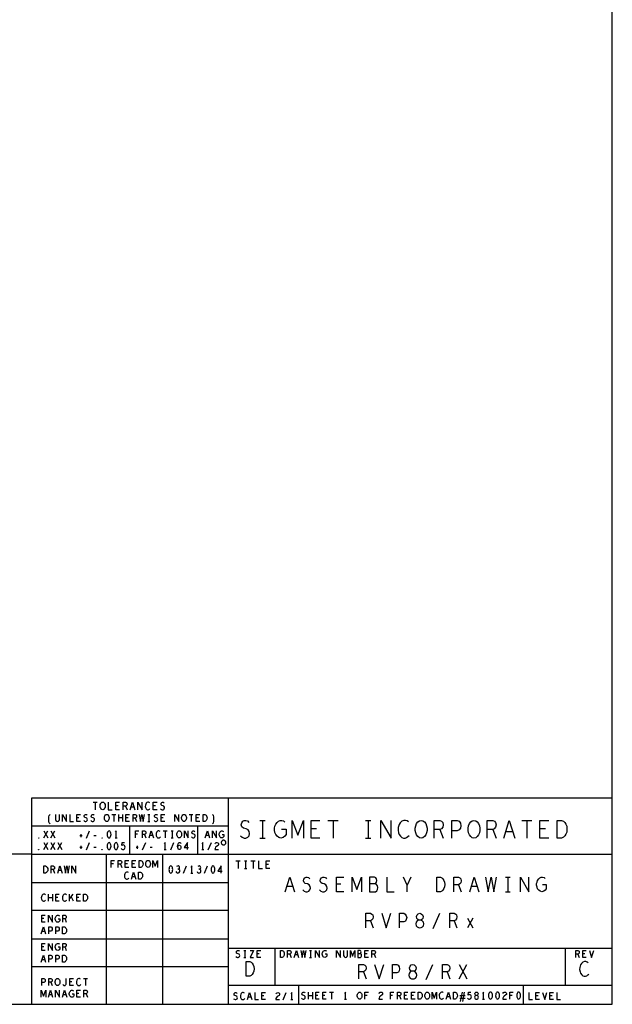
# Model space of a CAD drawing. Extents: x 23.5 to 56.5, y 21.5 to 42.5.
# Tile 10 of 11: x 50.2 to 56.5, y 21.5 to 32. Entities that reach past the tile are written whole.
import ezdxf

# ---------------------------------------------------------------- set-up
doc = ezdxf.new("R2010")
doc.units = 0
doc.layers.add('RVP8-TX_d_tas', color=2, linetype='CONTINUOUS')

msp = doc.modelspace()

# ---------------------------------------------------------------- linework, layer by layer
at = {"layer": 'RVP8-TX_d_tas'}
for points in [[(23.545, 21.545), (56.545, 21.545), (56.545, 42.545), (23.545, 42.545), (23.545, 21.545), (23.545, 21.545)], [(51.105, 23.62), (51.097, 23.621), (51.09, 23.627), (51.084, 23.635), (51.08, 23.644), (51.078, 23.655), (51.078, 23.665), (51.08, 23.676), (51.084, 23.685), (51.09, 23.693), (51.097, 23.699), (51.105, 23.7), (51.113, 23.699), (51.12, 23.693), (51.126, 23.685), (51.13, 23.676), (51.132, 23.665), (51.132, 23.655), (51.13, 23.644), (51.126, 23.635), (51.12, 23.627), (51.113, 23.621), (51.105, 23.62)], [(51.148, 23.495), (51.141, 23.496), (51.134, 23.501), (51.128, 23.509), (51.125, 23.518), (51.123, 23.528), (51.123, 23.538), (51.125, 23.548), (51.128, 23.556), (51.134, 23.564), (51.141, 23.569), (51.148, 23.57), (51.155, 23.569), (51.162, 23.564), (51.168, 23.556), (51.171, 23.548), (51.173, 23.538), (51.173, 23.528), (51.171, 23.518), (51.168, 23.509), (51.162, 23.501), (51.155, 23.496), (51.148, 23.495)], [(51.973, 23.495), (51.966, 23.496), (51.959, 23.501), (51.953, 23.509), (51.95, 23.518), (51.948, 23.528), (51.948, 23.538), (51.95, 23.548), (51.953, 23.556), (51.959, 23.564), (51.966, 23.569), (51.973, 23.57), (51.98, 23.569), (51.987, 23.564), (51.993, 23.556), (51.996, 23.548), (51.998, 23.538), (51.998, 23.528), (51.996, 23.518), (51.993, 23.509), (51.987, 23.501), (51.98, 23.496), (51.973, 23.495)], [(52.177, 23.495), (52.177, 23.57), (52.196, 23.57), (52.204, 23.566), (52.209, 23.561), (52.214, 23.554), (52.218, 23.545), (52.219, 23.532), (52.218, 23.52), (52.214, 23.511), (52.209, 23.504), (52.204, 23.499), (52.196, 23.495), (52.177, 23.495)], [(54.504, 23.318), (54.486, 23.321), (54.469, 23.334), (54.455, 23.352), (54.446, 23.374), (54.441, 23.399), (54.441, 23.425), (54.446, 23.45), (54.455, 23.472), (54.469, 23.49), (54.486, 23.503), (54.504, 23.506), (54.523, 23.503), (54.54, 23.49), (54.554, 23.472), (54.563, 23.45), (54.568, 23.425), (54.568, 23.399), (54.563, 23.374), (54.554, 23.352), (54.54, 23.334), (54.523, 23.321), (54.504, 23.318)], [(55.068, 23.318), (55.05, 23.321), (55.033, 23.334), (55.019, 23.352), (55.01, 23.374), (55.005, 23.399), (55.005, 23.425), (55.01, 23.45), (55.019, 23.472), (55.033, 23.49), (55.05, 23.503), (55.068, 23.506), (55.087, 23.503), (55.104, 23.49), (55.118, 23.472), (55.127, 23.45), (55.132, 23.425), (55.132, 23.399), (55.127, 23.374), (55.118, 23.352), (55.104, 23.334), (55.087, 23.321), (55.068, 23.318)], [(55.957, 23.318), (55.957, 23.506), (56.004, 23.506), (56.023, 23.497), (56.037, 23.484), (56.048, 23.465), (56.058, 23.443), (56.06, 23.412), (56.058, 23.381), (56.048, 23.359), (56.037, 23.34), (56.023, 23.327), (56.004, 23.318), (55.957, 23.318)], [(50.423, 23.318), (50.421, 23.319), (50.421, 23.321), (50.423, 23.322), (50.425, 23.321), (50.425, 23.319), (50.423, 23.318)], [(51.098, 23.318), (51.096, 23.319), (51.096, 23.321), (51.098, 23.322), (51.1, 23.321), (51.1, 23.319), (51.098, 23.318)], [(51.173, 23.395), (51.166, 23.393), (51.16, 23.386), (51.156, 23.379), (51.153, 23.369), (51.152, 23.357), (51.153, 23.346), (51.156, 23.336), (51.16, 23.329), (51.166, 23.322), (51.173, 23.32), (51.18, 23.322), (51.186, 23.329), (51.19, 23.336), (51.193, 23.346), (51.194, 23.357), (51.193, 23.369), (51.19, 23.379), (51.186, 23.386), (51.18, 23.393), (51.173, 23.395)], [(51.923, 23.32), (51.916, 23.321), (51.909, 23.326), (51.903, 23.334), (51.9, 23.342), (51.898, 23.352), (51.898, 23.362), (51.9, 23.372), (51.903, 23.381), (51.909, 23.389), (51.916, 23.394), (51.923, 23.395), (51.93, 23.394), (51.937, 23.389), (51.943, 23.381), (51.946, 23.372), (51.948, 23.362), (51.948, 23.352), (51.946, 23.342), (51.943, 23.334), (51.937, 23.326), (51.93, 23.321), (51.923, 23.32)], [(51.173, 23.27), (51.166, 23.268), (51.16, 23.261), (51.156, 23.254), (51.153, 23.244), (51.152, 23.232), (51.153, 23.221), (51.156, 23.211), (51.16, 23.204), (51.166, 23.197), (51.173, 23.195), (51.18, 23.197), (51.186, 23.204), (51.19, 23.211), (51.193, 23.221), (51.194, 23.232), (51.193, 23.244), (51.19, 23.254), (51.186, 23.261), (51.18, 23.268), (51.173, 23.27)], [(51.248, 23.27), (51.241, 23.268), (51.235, 23.261), (51.231, 23.254), (51.228, 23.244), (51.227, 23.232), (51.228, 23.221), (51.231, 23.211), (51.235, 23.204), (51.241, 23.197), (51.248, 23.195), (51.255, 23.197), (51.261, 23.204), (51.265, 23.211), (51.268, 23.221), (51.269, 23.232), (51.268, 23.244), (51.265, 23.254), (51.261, 23.261), (51.255, 23.268), (51.248, 23.27)], [(52.42, 23.27), (52.42, 23.274), (52.418, 23.279), (52.417, 23.282), (52.414, 23.286), (52.411, 23.289), (52.408, 23.292), (52.404, 23.293), (52.399, 23.295), (52.395, 23.295), (52.391, 23.295), (52.386, 23.293), (52.382, 23.292), (52.379, 23.289), (52.376, 23.286), (52.373, 23.282), (52.372, 23.279), (52.37, 23.274), (52.37, 23.27), (52.37, 23.266), (52.372, 23.261), (52.373, 23.258), (52.376, 23.254), (52.379, 23.251), (52.382, 23.248), (52.386, 23.247), (52.391, 23.245), (52.395, 23.245), (52.399, 23.245), (52.404, 23.247), (52.408, 23.248), (52.411, 23.251), (52.414, 23.254), (52.417, 23.258), (52.418, 23.261), (52.42, 23.266), (52.42, 23.27), (52.42, 23.27)], [(50.423, 23.193), (50.421, 23.194), (50.421, 23.196), (50.423, 23.197), (50.425, 23.196), (50.425, 23.194), (50.423, 23.193)], [(51.098, 23.193), (51.096, 23.194), (51.096, 23.196), (51.098, 23.197), (51.1, 23.196), (51.1, 23.194), (51.098, 23.193)], [(50.477, 22.945), (50.477, 23.02), (50.496, 23.02), (50.504, 23.016), (50.509, 23.011), (50.514, 23.004), (50.518, 22.995), (50.519, 22.982), (50.518, 22.97), (50.514, 22.961), (50.509, 22.954), (50.504, 22.949), (50.496, 22.945), (50.477, 22.945)], [(51.494, 23.005), (51.494, 23.08), (51.513, 23.08), (51.521, 23.076), (51.526, 23.071), (51.531, 23.064), (51.535, 23.055), (51.536, 23.042), (51.535, 23.03), (51.531, 23.021), (51.526, 23.014), (51.521, 23.009), (51.513, 23.005), (51.494, 23.005)], [(51.59, 23.005), (51.583, 23.006), (51.576, 23.011), (51.57, 23.019), (51.567, 23.028), (51.565, 23.038), (51.565, 23.048), (51.567, 23.058), (51.57, 23.066), (51.576, 23.074), (51.583, 23.079), (51.59, 23.08), (51.597, 23.079), (51.604, 23.074), (51.61, 23.066), (51.613, 23.058), (51.615, 23.048), (51.615, 23.038), (51.613, 23.028), (51.61, 23.019), (51.604, 23.011), (51.597, 23.006), (51.59, 23.005)], [(51.832, 23.02), (51.825, 23.018), (51.819, 23.011), (51.816, 23.004), (51.813, 22.994), (51.812, 22.982), (51.813, 22.971), (51.816, 22.961), (51.819, 22.954), (51.825, 22.947), (51.832, 22.945), (51.84, 22.947), (51.846, 22.954), (51.849, 22.961), (51.852, 22.971), (51.853, 22.982), (51.852, 22.994), (51.849, 23.004), (51.846, 23.011), (51.84, 23.018), (51.832, 23.02)], [(52.282, 23.02), (52.275, 23.018), (52.269, 23.011), (52.266, 23.004), (52.263, 22.994), (52.262, 22.982), (52.263, 22.971), (52.266, 22.961), (52.269, 22.954), (52.275, 22.947), (52.282, 22.945), (52.29, 22.947), (52.296, 22.954), (52.299, 22.961), (52.302, 22.971), (52.303, 22.982), (52.302, 22.994), (52.299, 23.004), (52.296, 23.011), (52.29, 23.018), (52.282, 23.02)], [(51.489, 22.88), (51.489, 22.955), (51.508, 22.955), (51.516, 22.951), (51.521, 22.946), (51.526, 22.939), (51.53, 22.93), (51.531, 22.917), (51.53, 22.905), (51.526, 22.896), (51.521, 22.889), (51.516, 22.884), (51.508, 22.88), (51.489, 22.88)], [(54.671, 22.745), (54.671, 22.901), (54.71, 22.901), (54.725, 22.893), (54.737, 22.883), (54.747, 22.867), (54.754, 22.849), (54.756, 22.823), (54.754, 22.797), (54.747, 22.779), (54.737, 22.763), (54.725, 22.753), (54.71, 22.745), (54.671, 22.745)], [(50.902, 22.645), (50.902, 22.72), (50.921, 22.72), (50.929, 22.716), (50.934, 22.711), (50.939, 22.704), (50.943, 22.695), (50.944, 22.682), (50.943, 22.67), (50.939, 22.661), (50.934, 22.654), (50.929, 22.649), (50.921, 22.645), (50.902, 22.645)], [(54.49, 22.36), (54.504, 22.363), (54.519, 22.37), (54.529, 22.383), (54.533, 22.402), (54.529, 22.42), (54.517, 22.435), (54.5, 22.443), (54.48, 22.443), (54.469, 22.448), (54.459, 22.461), (54.455, 22.48), (54.461, 22.498), (54.474, 22.511), (54.49, 22.516), (54.506, 22.511), (54.519, 22.498), (54.525, 22.48), (54.521, 22.461), (54.511, 22.448), (54.5, 22.443), (54.48, 22.443), (54.463, 22.435), (54.451, 22.42), (54.447, 22.402), (54.451, 22.383), (54.461, 22.37), (54.476, 22.363), (54.49, 22.36)], [(50.677, 22.295), (50.677, 22.37), (50.696, 22.37), (50.704, 22.366), (50.709, 22.361), (50.714, 22.354), (50.718, 22.345), (50.719, 22.332), (50.718, 22.32), (50.714, 22.311), (50.709, 22.304), (50.704, 22.299), (50.696, 22.295), (50.677, 22.295)], [(50.677, 21.995), (50.677, 22.07), (50.696, 22.07), (50.704, 22.066), (50.709, 22.061), (50.714, 22.054), (50.718, 22.045), (50.719, 22.032), (50.718, 22.02), (50.714, 22.011), (50.709, 22.004), (50.704, 21.999), (50.696, 21.995), (50.677, 21.995)], [(53.002, 22.045), (53.002, 22.12), (53.021, 22.12), (53.029, 22.116), (53.034, 22.111), (53.039, 22.104), (53.043, 22.095), (53.044, 22.082), (53.043, 22.07), (53.039, 22.061), (53.034, 22.054), (53.029, 22.049), (53.021, 22.045), (53.002, 22.045)], [(52.636, 21.845), (52.636, 22.001), (52.675, 22.001), (52.69, 21.993), (52.702, 21.983), (52.712, 21.967), (52.719, 21.949), (52.721, 21.923), (52.719, 21.897), (52.712, 21.879), (52.702, 21.863), (52.69, 21.853), (52.675, 21.845), (52.636, 21.845), (52.636, 21.845)], [(54.415, 21.815), (54.429, 21.818), (54.444, 21.825), (54.454, 21.838), (54.458, 21.857), (54.454, 21.875), (54.442, 21.89), (54.425, 21.898), (54.405, 21.898), (54.394, 21.903), (54.384, 21.916), (54.38, 21.935), (54.386, 21.953), (54.399, 21.966), (54.415, 21.971), (54.431, 21.966), (54.444, 21.953), (54.45, 21.935), (54.446, 21.916), (54.436, 21.903), (54.425, 21.898), (54.405, 21.898), (54.388, 21.89), (54.376, 21.875), (54.372, 21.857), (54.376, 21.838), (54.386, 21.825), (54.401, 21.818), (54.415, 21.815)], [(50.623, 21.745), (50.616, 21.746), (50.609, 21.751), (50.603, 21.759), (50.6, 21.768), (50.598, 21.778), (50.598, 21.788), (50.6, 21.798), (50.603, 21.806), (50.609, 21.814), (50.616, 21.819), (50.623, 21.82), (50.63, 21.819), (50.637, 21.814), (50.643, 21.806), (50.646, 21.798), (50.648, 21.788), (50.648, 21.778), (50.646, 21.768), (50.643, 21.759), (50.637, 21.751), (50.63, 21.746), (50.623, 21.745)], [(53.848, 21.6), (53.841, 21.601), (53.834, 21.606), (53.828, 21.614), (53.825, 21.622), (53.823, 21.632), (53.823, 21.643), (53.825, 21.652), (53.828, 21.661), (53.834, 21.669), (53.841, 21.674), (53.848, 21.675), (53.855, 21.674), (53.862, 21.669), (53.868, 21.661), (53.871, 21.652), (53.873, 21.643), (53.873, 21.632), (53.871, 21.622), (53.868, 21.614), (53.862, 21.606), (53.855, 21.601), (53.848, 21.6)], [(54.474, 21.6), (54.474, 21.675), (54.493, 21.675), (54.501, 21.671), (54.506, 21.666), (54.511, 21.659), (54.515, 21.65), (54.516, 21.637), (54.515, 21.625), (54.511, 21.616), (54.506, 21.609), (54.501, 21.604), (54.493, 21.6), (54.474, 21.6)], [(54.57, 21.6), (54.563, 21.601), (54.556, 21.606), (54.55, 21.614), (54.547, 21.622), (54.545, 21.632), (54.545, 21.643), (54.547, 21.652), (54.55, 21.661), (54.556, 21.669), (54.563, 21.674), (54.57, 21.675), (54.577, 21.674), (54.584, 21.669), (54.59, 21.661), (54.593, 21.652), (54.595, 21.643), (54.595, 21.632), (54.593, 21.622), (54.59, 21.614), (54.584, 21.606), (54.577, 21.601), (54.57, 21.6)], [(54.849, 21.6), (54.849, 21.675), (54.868, 21.675), (54.876, 21.671), (54.881, 21.666), (54.886, 21.659), (54.89, 21.65), (54.891, 21.637), (54.89, 21.625), (54.886, 21.616), (54.881, 21.609), (54.876, 21.604), (54.868, 21.6), (54.849, 21.6)], [(55.095, 21.6), (55.102, 21.601), (55.109, 21.605), (55.114, 21.611), (55.116, 21.62), (55.114, 21.629), (55.108, 21.636), (55.1, 21.64), (55.09, 21.64), (55.085, 21.643), (55.08, 21.649), (55.078, 21.657), (55.081, 21.666), (55.088, 21.673), (55.095, 21.675), (55.102, 21.673), (55.109, 21.666), (55.112, 21.657), (55.11, 21.649), (55.105, 21.643), (55.1, 21.64), (55.09, 21.64), (55.082, 21.636), (55.076, 21.629), (55.074, 21.62), (55.076, 21.611), (55.081, 21.605), (55.088, 21.601), (55.095, 21.6)], [(55.245, 21.675), (55.238, 21.673), (55.232, 21.666), (55.228, 21.659), (55.225, 21.649), (55.224, 21.637), (55.225, 21.626), (55.228, 21.616), (55.232, 21.609), (55.238, 21.602), (55.245, 21.6), (55.252, 21.602), (55.258, 21.609), (55.262, 21.616), (55.265, 21.626), (55.266, 21.637), (55.265, 21.649), (55.262, 21.659), (55.258, 21.666), (55.252, 21.673), (55.245, 21.675)], [(55.32, 21.675), (55.313, 21.673), (55.307, 21.666), (55.303, 21.659), (55.3, 21.649), (55.299, 21.637), (55.3, 21.626), (55.303, 21.616), (55.307, 21.609), (55.313, 21.602), (55.32, 21.6), (55.327, 21.602), (55.333, 21.609), (55.337, 21.616), (55.34, 21.626), (55.341, 21.637), (55.34, 21.649), (55.337, 21.659), (55.333, 21.666), (55.327, 21.673), (55.32, 21.675)], [(55.545, 21.675), (55.538, 21.673), (55.532, 21.666), (55.528, 21.659), (55.525, 21.649), (55.524, 21.637), (55.525, 21.626), (55.528, 21.616), (55.532, 21.609), (55.538, 21.602), (55.545, 21.6), (55.552, 21.602), (55.558, 21.609), (55.562, 21.616), (55.565, 21.626), (55.566, 21.637), (55.565, 21.649), (55.562, 21.659), (55.558, 21.666), (55.552, 21.673), (55.545, 21.675)]]:
    msp.add_lwpolyline(points, close=True, dxfattribs=at)
for points in [[(56.545, 23.745), (50.345, 23.745), (50.345, 21.545)], [(52.445, 23.745), (52.445, 21.545)], [(51.002, 23.7), (51.048, 23.7)], [(51.025, 23.7), (51.025, 23.62)], [(51.165, 23.7), (51.165, 23.62), (51.205, 23.62)], [(51.285, 23.62), (51.245, 23.62), (51.245, 23.7), (51.285, 23.7)], [(51.269, 23.661), (51.245, 23.661)], [(51.325, 23.62), (51.325, 23.7), (51.35, 23.7), (51.358, 23.696), (51.363, 23.691), (51.365, 23.68), (51.363, 23.669), (51.357, 23.663), (51.35, 23.659), (51.325, 23.659)], [(51.35, 23.659), (51.365, 23.62)], [(51.4, 23.62), (51.425, 23.7), (51.45, 23.62)], [(51.441, 23.648), (51.409, 23.648)], [(51.482, 23.62), (51.482, 23.7), (51.528, 23.62), (51.528, 23.7)], [(51.607, 23.693), (51.601, 23.697), (51.594, 23.7), (51.586, 23.7), (51.577, 23.696), (51.57, 23.689), (51.565, 23.681), (51.561, 23.668), (51.56, 23.656), (51.562, 23.644), (51.565, 23.636), (51.571, 23.628), (51.578, 23.623), (51.585, 23.62), (51.592, 23.62), (51.599, 23.623), (51.605, 23.627), (51.61, 23.632)], [(51.685, 23.62), (51.645, 23.62), (51.645, 23.7), (51.685, 23.7)], [(51.669, 23.661), (51.645, 23.661)], [(51.724, 23.631), (51.732, 23.624), (51.741, 23.62), (51.749, 23.62), (51.757, 23.624), (51.763, 23.631), (51.766, 23.64), (51.764, 23.649), (51.759, 23.657), (51.75, 23.663), (51.738, 23.665), (51.731, 23.671), (51.728, 23.68), (51.73, 23.689), (51.735, 23.696), (51.742, 23.7), (51.749, 23.7), (51.756, 23.697), (51.762, 23.691)], [(50.543, 23.47), (50.534, 23.482), (50.529, 23.495), (50.529, 23.545), (50.534, 23.558), (50.543, 23.57)], [(50.602, 23.57), (50.602, 23.516), (50.606, 23.505), (50.614, 23.497), (50.623, 23.495), (50.632, 23.497), (50.64, 23.505), (50.644, 23.516), (50.644, 23.57)], [(50.677, 23.495), (50.677, 23.57), (50.719, 23.495), (50.719, 23.57)], [(50.754, 23.57), (50.754, 23.495), (50.792, 23.495)], [(50.867, 23.495), (50.829, 23.495), (50.829, 23.57), (50.867, 23.57)], [(50.852, 23.534), (50.829, 23.534)], [(50.903, 23.505), (50.911, 23.499), (50.919, 23.495), (50.927, 23.495), (50.934, 23.499), (50.94, 23.505), (50.943, 23.514), (50.941, 23.522), (50.936, 23.53), (50.928, 23.535), (50.916, 23.538), (50.91, 23.542), (50.907, 23.551), (50.909, 23.56), (50.914, 23.566), (50.92, 23.57), (50.927, 23.57), (50.933, 23.568), (50.939, 23.561)], [(50.978, 23.505), (50.986, 23.499), (50.994, 23.495), (51.002, 23.495), (51.009, 23.499), (51.015, 23.505), (51.018, 23.514), (51.016, 23.522), (51.011, 23.53), (51.003, 23.535), (50.991, 23.538), (50.985, 23.542), (50.982, 23.551), (50.984, 23.56), (50.989, 23.566), (50.995, 23.57), (51.002, 23.57), (51.008, 23.568), (51.014, 23.561)], [(51.202, 23.57), (51.244, 23.57)], [(51.223, 23.57), (51.223, 23.495)], [(51.278, 23.495), (51.278, 23.57)], [(51.318, 23.532), (51.278, 23.532)], [(51.318, 23.57), (51.318, 23.495)], [(51.392, 23.495), (51.354, 23.495), (51.354, 23.57), (51.392, 23.57)], [(51.377, 23.534), (51.354, 23.534)], [(51.429, 23.495), (51.429, 23.57), (51.453, 23.57), (51.46, 23.566), (51.465, 23.561), (51.467, 23.551), (51.465, 23.541), (51.459, 23.535), (51.453, 23.531), (51.429, 23.531)], [(51.453, 23.531), (51.467, 23.495)], [(51.495, 23.57), (51.508, 23.495), (51.523, 23.57), (51.538, 23.495), (51.551, 23.57)], [(51.587, 23.57), (51.609, 23.57)], [(51.598, 23.57), (51.598, 23.495)], [(51.653, 23.505), (51.661, 23.499), (51.669, 23.495), (51.677, 23.495), (51.684, 23.499), (51.69, 23.505), (51.693, 23.514), (51.691, 23.522), (51.686, 23.53), (51.678, 23.535), (51.666, 23.538), (51.66, 23.542), (51.657, 23.551), (51.659, 23.56), (51.664, 23.566), (51.67, 23.57), (51.677, 23.57), (51.683, 23.568), (51.689, 23.561)], [(51.767, 23.495), (51.729, 23.495), (51.729, 23.57), (51.767, 23.57)], [(51.752, 23.534), (51.729, 23.534)], [(51.877, 23.495), (51.877, 23.57), (51.919, 23.495), (51.919, 23.57)], [(52.027, 23.57), (52.069, 23.57)], [(52.048, 23.57), (52.048, 23.495)], [(52.142, 23.495), (52.104, 23.495), (52.104, 23.57), (52.142, 23.57)], [(52.127, 23.534), (52.104, 23.534)], [(52.278, 23.47), (52.287, 23.482), (52.292, 23.495), (52.292, 23.545), (52.287, 23.558), (52.278, 23.57)], [(52.445, 23.445), (50.345, 23.445)], [(51.395, 23.145), (51.395, 23.445)], [(51.587, 23.495), (51.609, 23.495)], [(52.12, 23.145), (52.12, 23.445)], [(52.575, 23.343), (52.594, 23.327), (52.615, 23.318), (52.634, 23.318), (52.653, 23.327), (52.667, 23.343), (52.674, 23.365), (52.669, 23.387), (52.657, 23.406), (52.636, 23.418), (52.608, 23.425), (52.592, 23.437), (52.585, 23.459), (52.589, 23.481), (52.601, 23.497), (52.617, 23.506), (52.634, 23.506), (52.65, 23.5), (52.664, 23.484)], [(52.784, 23.506), (52.841, 23.506)], [(52.812, 23.506), (52.812, 23.318)], [(53.015, 23.412), (53.062, 23.412), (53.062, 23.356), (53.048, 23.337), (53.031, 23.324), (53.008, 23.318), (52.984, 23.324), (52.968, 23.337), (52.953, 23.356), (52.944, 23.378), (52.939, 23.403), (52.939, 23.425), (52.944, 23.443), (52.953, 23.465), (52.968, 23.484), (52.982, 23.497), (53, 23.506), (53.017, 23.506), (53.036, 23.5), (53.05, 23.487)], [(53.127, 23.318), (53.127, 23.506), (53.188, 23.349), (53.25, 23.506), (53.25, 23.318)], [(53.424, 23.318), (53.329, 23.318), (53.329, 23.506), (53.424, 23.506)], [(53.386, 23.415), (53.329, 23.415)], [(53.51, 23.506), (53.619, 23.506)], [(53.564, 23.506), (53.564, 23.318)], [(53.912, 23.506), (53.969, 23.506)], [(53.94, 23.506), (53.94, 23.318)], [(54.074, 23.318), (54.074, 23.506), (54.183, 23.318), (54.183, 23.506)], [(54.368, 23.49), (54.354, 23.5), (54.338, 23.506), (54.319, 23.506), (54.298, 23.497), (54.281, 23.481), (54.269, 23.462), (54.26, 23.431), (54.258, 23.403), (54.262, 23.374), (54.269, 23.356), (54.284, 23.337), (54.3, 23.324), (54.316, 23.318), (54.333, 23.318), (54.349, 23.324), (54.364, 23.334), (54.375, 23.346)], [(54.645, 23.318), (54.645, 23.506), (54.704, 23.506), (54.723, 23.497), (54.735, 23.484), (54.74, 23.459), (54.735, 23.434), (54.721, 23.418), (54.704, 23.409), (54.645, 23.409)], [(54.833, 23.318), (54.833, 23.506), (54.89, 23.506), (54.909, 23.497), (54.923, 23.475), (54.928, 23.45), (54.923, 23.425), (54.911, 23.406), (54.89, 23.396), (54.833, 23.396)], [(55.209, 23.318), (55.209, 23.506), (55.268, 23.506), (55.287, 23.497), (55.299, 23.484), (55.304, 23.459), (55.299, 23.434), (55.285, 23.418), (55.268, 23.409), (55.209, 23.409)], [(55.386, 23.318), (55.444, 23.506), (55.503, 23.318)], [(55.578, 23.506), (55.687, 23.506)], [(55.632, 23.506), (55.632, 23.318)], [(55.868, 23.318), (55.773, 23.318), (55.773, 23.506), (55.868, 23.506)], [(55.83, 23.415), (55.773, 23.415)], [(50.478, 23.32), (50.518, 23.395)], [(50.478, 23.395), (50.518, 23.32)], [(50.553, 23.32), (50.593, 23.395)], [(50.553, 23.395), (50.593, 23.32)], [(50.863, 23.345), (50.885, 23.345)], [(50.873, 23.361), (50.873, 23.329)], [(50.931, 23.318), (50.965, 23.395)], [(51.011, 23.345), (51.035, 23.345)], [(51.248, 23.32), (51.248, 23.395), (51.237, 23.38)], [(51.237, 23.32), (51.259, 23.32), (51.259, 23.32)], [(51.455, 23.32), (51.455, 23.395), (51.491, 23.395)], [(51.478, 23.359), (51.455, 23.359)], [(51.529, 23.32), (51.529, 23.395), (51.553, 23.395), (51.56, 23.391), (51.565, 23.386), (51.567, 23.376), (51.565, 23.366), (51.559, 23.36), (51.553, 23.356), (51.529, 23.356)], [(51.553, 23.356), (51.567, 23.32)], [(51.6, 23.32), (51.623, 23.395), (51.646, 23.32)], [(51.638, 23.346), (51.608, 23.346)], [(51.719, 23.389), (51.713, 23.393), (51.706, 23.395), (51.699, 23.395), (51.691, 23.391), (51.684, 23.385), (51.679, 23.377), (51.676, 23.365), (51.675, 23.354), (51.677, 23.342), (51.679, 23.335), (51.685, 23.327), (51.691, 23.322), (51.698, 23.32), (51.705, 23.32), (51.711, 23.322), (51.717, 23.326), (51.721, 23.331)], [(51.752, 23.395), (51.794, 23.395)], [(51.773, 23.395), (51.773, 23.32)], [(51.837, 23.395), (51.859, 23.395)], [(51.837, 23.32), (51.859, 23.32)], [(51.848, 23.395), (51.848, 23.32)], [(51.977, 23.32), (51.977, 23.395), (52.019, 23.32), (52.019, 23.395)], [(52.053, 23.33), (52.061, 23.324), (52.069, 23.32), (52.077, 23.32), (52.084, 23.324), (52.09, 23.33), (52.093, 23.339), (52.091, 23.347), (52.086, 23.355), (52.078, 23.36), (52.066, 23.362), (52.06, 23.367), (52.057, 23.376), (52.059, 23.385), (52.064, 23.391), (52.07, 23.395), (52.077, 23.395), (52.083, 23.393), (52.089, 23.386)], [(52.2, 23.32), (52.223, 23.395), (52.246, 23.32)], [(52.238, 23.346), (52.208, 23.346)], [(52.277, 23.32), (52.277, 23.395), (52.319, 23.32), (52.319, 23.395)], [(52.379, 23.357), (52.397, 23.357), (52.397, 23.335), (52.392, 23.327), (52.385, 23.322), (52.376, 23.32), (52.366, 23.322), (52.36, 23.327), (52.354, 23.335), (52.351, 23.344), (52.349, 23.354), (52.349, 23.362), (52.351, 23.37), (52.354, 23.379), (52.36, 23.386), (52.366, 23.391), (52.373, 23.395), (52.38, 23.395), (52.387, 23.393), (52.393, 23.387)], [(52.784, 23.318), (52.841, 23.318)], [(53.912, 23.318), (53.969, 23.318)], [(54.704, 23.409), (54.74, 23.318)], [(55.268, 23.409), (55.304, 23.318)], [(55.482, 23.384), (55.407, 23.384)], [(50.478, 23.195), (50.518, 23.27)], [(50.478, 23.27), (50.518, 23.195)], [(50.553, 23.195), (50.593, 23.27)], [(50.553, 23.27), (50.593, 23.195)], [(50.628, 23.195), (50.668, 23.27)], [(50.628, 23.27), (50.668, 23.195)], [(50.863, 23.22), (50.885, 23.22)], [(50.873, 23.236), (50.873, 23.204)], [(50.931, 23.193), (50.965, 23.27)], [(51.011, 23.22), (51.035, 23.22)], [(51.302, 23.206), (51.308, 23.2), (51.315, 23.196), (51.323, 23.195), (51.331, 23.197), (51.338, 23.202), (51.343, 23.211), (51.344, 23.221), (51.342, 23.231), (51.337, 23.238), (51.33, 23.242), (51.324, 23.244), (51.317, 23.242), (51.309, 23.238), (51.312, 23.27), (51.337, 23.27)], [(51.463, 23.22), (51.485, 23.22)], [(51.473, 23.236), (51.473, 23.204)], [(51.531, 23.193), (51.565, 23.27)], [(51.611, 23.22), (51.635, 23.22)], [(51.773, 23.195), (51.773, 23.27), (51.762, 23.255)], [(51.831, 23.193), (51.865, 23.27)], [(51.905, 23.226), (51.912, 23.235), (51.917, 23.24), (51.925, 23.242), (51.931, 23.24), (51.936, 23.235), (51.94, 23.228), (51.941, 23.219), (51.94, 23.211), (51.936, 23.204), (51.93, 23.197), (51.924, 23.195), (51.916, 23.197), (51.91, 23.205), (51.906, 23.216), (51.905, 23.229), (51.907, 23.245), (51.91, 23.254), (51.915, 23.262), (51.921, 23.269), (51.928, 23.27), (51.934, 23.268), (51.939, 23.261)], [(52.009, 23.195), (52.009, 23.27), (51.975, 23.216), (52.021, 23.216)], [(52.173, 23.195), (52.173, 23.27), (52.162, 23.255)], [(52.231, 23.193), (52.265, 23.27)], [(52.305, 23.258), (52.311, 23.265), (52.317, 23.269), (52.325, 23.27), (52.334, 23.268), (52.341, 23.261), (52.343, 23.254), (52.342, 23.246), (52.338, 23.24), (52.319, 23.228), (52.311, 23.219), (52.305, 23.206), (52.303, 23.195), (52.343, 23.195)], [(50.345, 23.145), (44.47, 23.145), (44.47, 21.545)], [(50.345, 23.145), (56.545, 23.145)], [(51.145, 21.545), (51.145, 23.145)], [(51.745, 23.145), (51.745, 21.545)], [(51.762, 23.195), (51.784, 23.195)], [(52.162, 23.195), (52.184, 23.195)], [(50.554, 22.945), (50.554, 23.02), (50.578, 23.02), (50.585, 23.016), (50.59, 23.011), (50.592, 23.001), (50.59, 22.991), (50.584, 22.985), (50.578, 22.981), (50.554, 22.981)], [(50.625, 22.945), (50.648, 23.02), (50.671, 22.945)], [(50.695, 23.02), (50.708, 22.945), (50.723, 23.02), (50.738, 22.945), (50.751, 23.02)], [(50.777, 22.945), (50.777, 23.02), (50.819, 22.945), (50.819, 23.02)], [(51.197, 23.005), (51.197, 23.08), (51.233, 23.08)], [(51.22, 23.044), (51.197, 23.044)], [(51.271, 23.005), (51.271, 23.08), (51.295, 23.08), (51.302, 23.076), (51.307, 23.071), (51.309, 23.061), (51.307, 23.051), (51.301, 23.045), (51.295, 23.041), (51.271, 23.041)], [(51.295, 23.041), (51.309, 23.005)], [(51.384, 23.005), (51.346, 23.005), (51.346, 23.08), (51.384, 23.08)], [(51.369, 23.044), (51.346, 23.044)], [(51.459, 23.005), (51.421, 23.005), (51.421, 23.08), (51.459, 23.08)], [(51.444, 23.044), (51.421, 23.044)], [(51.641, 23.005), (51.641, 23.08), (51.665, 23.018), (51.689, 23.08), (51.689, 23.005)], [(51.914, 22.985), (51.92, 22.989), (51.924, 22.995), (51.926, 23.002), (51.924, 23.01), (51.92, 23.016), (51.911, 23.02), (51.903, 23.019), (51.894, 23.014)], [(51.966, 22.943), (51.999, 23.02)], [(52.057, 22.945), (52.057, 23.02), (52.046, 23.005)], [(52.139, 22.985), (52.145, 22.989), (52.149, 22.995), (52.151, 23.002), (52.149, 23.01), (52.145, 23.016), (52.136, 23.02), (52.128, 23.019), (52.119, 23.014)], [(52.191, 22.943), (52.224, 23.02)], [(52.369, 22.945), (52.369, 23.02), (52.334, 22.966), (52.381, 22.966)], [(52.527, 23.075), (52.573, 23.075)], [(52.55, 23.075), (52.55, 22.995)], [(52.618, 23.075), (52.642, 23.075)], [(52.618, 22.995), (52.642, 22.995)], [(52.63, 23.075), (52.63, 22.995)], [(52.687, 23.075), (52.733, 23.075)], [(52.71, 23.075), (52.71, 22.995)], [(52.77, 23.075), (52.77, 22.995), (52.81, 22.995)], [(52.89, 22.995), (52.85, 22.995), (52.85, 23.075), (52.89, 23.075)], [(52.874, 23.036), (52.85, 23.036)], [(50.578, 22.981), (50.592, 22.945)], [(50.663, 22.971), (50.633, 22.971)], [(51.381, 22.949), (51.375, 22.953), (51.368, 22.955), (51.361, 22.955), (51.353, 22.951), (51.346, 22.945), (51.341, 22.937), (51.338, 22.925), (51.337, 22.914), (51.339, 22.902), (51.341, 22.895), (51.347, 22.887), (51.353, 22.882), (51.36, 22.88), (51.367, 22.88), (51.373, 22.882), (51.379, 22.886), (51.383, 22.891)], [(51.412, 22.88), (51.435, 22.955), (51.458, 22.88)], [(51.45, 22.906), (51.42, 22.906)], [(51.887, 22.96), (51.893, 22.951), (51.9, 22.946), (51.908, 22.945), (51.916, 22.946), (51.923, 22.952), (51.928, 22.96), (51.929, 22.968), (51.927, 22.976), (51.921, 22.982), (51.914, 22.985), (51.906, 22.985)], [(52.046, 22.945), (52.069, 22.945)], [(52.112, 22.96), (52.118, 22.951), (52.125, 22.946), (52.133, 22.945), (52.141, 22.946), (52.148, 22.952), (52.153, 22.96), (52.154, 22.968), (52.152, 22.976), (52.146, 22.982), (52.139, 22.985), (52.131, 22.985)], [(53.054, 22.745), (53.102, 22.901), (53.151, 22.745)], [(53.241, 22.766), (53.256, 22.753), (53.274, 22.745), (53.289, 22.745), (53.305, 22.753), (53.317, 22.766), (53.322, 22.784), (53.319, 22.802), (53.309, 22.818), (53.291, 22.828), (53.268, 22.833), (53.254, 22.844), (53.248, 22.862), (53.252, 22.88), (53.262, 22.893), (53.276, 22.901), (53.289, 22.901), (53.303, 22.896), (53.315, 22.883)], [(53.42, 22.766), (53.435, 22.753), (53.453, 22.745), (53.468, 22.745), (53.484, 22.753), (53.496, 22.766), (53.501, 22.784), (53.498, 22.802), (53.488, 22.818), (53.47, 22.828), (53.447, 22.833), (53.433, 22.844), (53.427, 22.862), (53.431, 22.88), (53.441, 22.893), (53.455, 22.901), (53.468, 22.901), (53.482, 22.896), (53.494, 22.883)], [(53.679, 22.745), (53.6, 22.745), (53.6, 22.901), (53.679, 22.901)], [(53.768, 22.745), (53.768, 22.901), (53.818, 22.771), (53.869, 22.901), (53.869, 22.745)], [(54.013, 22.828), (54.021, 22.836), (54.027, 22.849), (54.031, 22.867), (54.027, 22.883), (54.019, 22.893), (54.005, 22.901), (53.953, 22.901), (53.953, 22.745), (54.017, 22.745), (54.031, 22.755), (54.038, 22.771), (54.042, 22.789), (54.038, 22.807), (54.027, 22.823), (54.013, 22.828), (53.953, 22.828)], [(54.137, 22.901), (54.137, 22.745), (54.216, 22.745)], [(54.355, 22.745), (54.355, 22.815), (54.316, 22.901)], [(54.395, 22.901), (54.355, 22.815)], [(54.853, 22.745), (54.853, 22.901), (54.902, 22.901), (54.918, 22.893), (54.928, 22.883), (54.932, 22.862), (54.928, 22.841), (54.916, 22.828), (54.902, 22.82), (54.853, 22.82)], [(55.023, 22.745), (55.071, 22.901), (55.12, 22.745)], [(55.192, 22.901), (55.219, 22.745), (55.25, 22.901), (55.282, 22.745), (55.309, 22.901)], [(55.406, 22.901), (55.453, 22.901)], [(55.429, 22.901), (55.429, 22.745)], [(55.564, 22.745), (55.564, 22.901), (55.653, 22.745), (55.653, 22.901)], [(55.799, 22.823), (55.838, 22.823), (55.838, 22.776), (55.827, 22.761), (55.813, 22.75), (55.793, 22.745), (55.774, 22.75), (55.76, 22.761), (55.748, 22.776), (55.741, 22.794), (55.737, 22.815), (55.737, 22.833), (55.741, 22.849), (55.748, 22.867), (55.76, 22.883), (55.772, 22.893), (55.787, 22.901), (55.801, 22.901), (55.817, 22.896), (55.828, 22.885)], [(50.345, 22.845), (52.445, 22.845)], [(53.134, 22.8), (53.071, 22.8)], [(53.647, 22.826), (53.6, 22.826)], [(54.902, 22.82), (54.932, 22.745)], [(55.103, 22.8), (55.04, 22.8)], [(50.494, 22.714), (50.488, 22.718), (50.481, 22.72), (50.474, 22.72), (50.466, 22.716), (50.459, 22.71), (50.454, 22.702), (50.451, 22.69), (50.45, 22.679), (50.452, 22.668), (50.454, 22.66), (50.46, 22.652), (50.466, 22.647), (50.473, 22.645), (50.48, 22.645), (50.486, 22.647), (50.492, 22.651), (50.496, 22.656)], [(50.528, 22.645), (50.528, 22.72)], [(50.568, 22.682), (50.528, 22.682)], [(50.568, 22.72), (50.568, 22.645)], [(50.642, 22.645), (50.604, 22.645), (50.604, 22.72), (50.642, 22.72)], [(50.627, 22.684), (50.604, 22.684)], [(50.719, 22.714), (50.713, 22.718), (50.706, 22.72), (50.699, 22.72), (50.691, 22.716), (50.684, 22.71), (50.679, 22.702), (50.676, 22.69), (50.675, 22.679), (50.677, 22.668), (50.679, 22.66), (50.685, 22.652), (50.691, 22.647), (50.698, 22.645), (50.705, 22.645), (50.711, 22.647), (50.717, 22.651), (50.721, 22.656)], [(50.752, 22.645), (50.752, 22.72)], [(50.788, 22.72), (50.752, 22.674)], [(50.794, 22.645), (50.768, 22.695)], [(50.867, 22.645), (50.829, 22.645), (50.829, 22.72), (50.867, 22.72)], [(50.852, 22.684), (50.829, 22.684)], [(55.406, 22.745), (55.453, 22.745)], [(52.445, 22.545), (50.345, 22.545)], [(50.492, 22.42), (50.454, 22.42), (50.454, 22.495), (50.492, 22.495)], [(50.527, 22.42), (50.527, 22.495), (50.569, 22.42), (50.569, 22.495)], [(50.629, 22.457), (50.647, 22.457), (50.647, 22.435), (50.642, 22.427), (50.635, 22.422), (50.626, 22.42), (50.616, 22.422), (50.61, 22.427), (50.604, 22.435), (50.601, 22.444), (50.599, 22.454), (50.599, 22.463), (50.601, 22.47), (50.604, 22.479), (50.61, 22.486), (50.616, 22.491), (50.623, 22.495), (50.63, 22.495), (50.637, 22.493), (50.643, 22.487)], [(50.679, 22.42), (50.679, 22.495), (50.703, 22.495), (50.71, 22.491), (50.715, 22.486), (50.717, 22.476), (50.715, 22.466), (50.709, 22.46), (50.703, 22.456), (50.679, 22.456)], [(53.914, 22.36), (53.914, 22.516), (53.963, 22.516), (53.978, 22.508), (53.988, 22.498), (53.992, 22.477), (53.988, 22.456), (53.976, 22.443), (53.963, 22.435), (53.914, 22.435)], [(54.083, 22.516), (54.132, 22.36), (54.181, 22.516)], [(54.272, 22.36), (54.272, 22.516), (54.319, 22.516), (54.334, 22.508), (54.346, 22.49), (54.35, 22.469), (54.346, 22.448), (54.336, 22.433), (54.319, 22.425), (54.272, 22.425)], [(54.634, 22.355), (54.704, 22.516)], [(54.809, 22.36), (54.809, 22.516), (54.858, 22.516), (54.873, 22.508), (54.883, 22.498), (54.887, 22.477), (54.883, 22.456), (54.871, 22.443), (54.858, 22.435), (54.809, 22.435)], [(50.45, 22.295), (50.473, 22.37), (50.496, 22.295)], [(50.477, 22.459), (50.454, 22.459)], [(50.529, 22.295), (50.529, 22.37), (50.552, 22.37), (50.559, 22.366), (50.565, 22.358), (50.567, 22.348), (50.565, 22.338), (50.56, 22.33), (50.552, 22.326), (50.529, 22.326)], [(50.604, 22.295), (50.604, 22.37), (50.627, 22.37), (50.634, 22.366), (50.64, 22.358), (50.642, 22.348), (50.64, 22.338), (50.635, 22.33), (50.627, 22.326), (50.604, 22.326)], [(50.703, 22.456), (50.717, 22.42)], [(53.963, 22.435), (53.992, 22.36)], [(54.858, 22.435), (54.887, 22.36)], [(54.998, 22.464), (55.056, 22.36)], [(55.056, 22.464), (54.998, 22.36)], [(50.488, 22.321), (50.458, 22.321)], [(50.345, 22.245), (52.445, 22.245)], [(50.492, 22.12), (50.454, 22.12), (50.454, 22.195), (50.492, 22.195)], [(50.477, 22.159), (50.454, 22.159)], [(50.527, 22.12), (50.527, 22.195), (50.569, 22.12), (50.569, 22.195)], [(50.629, 22.157), (50.647, 22.157), (50.647, 22.135), (50.642, 22.127), (50.635, 22.122), (50.626, 22.12), (50.616, 22.122), (50.61, 22.127), (50.604, 22.135), (50.601, 22.144), (50.599, 22.154), (50.599, 22.162), (50.601, 22.17), (50.604, 22.179), (50.61, 22.186), (50.616, 22.191), (50.623, 22.195), (50.63, 22.195), (50.637, 22.193), (50.643, 22.187)], [(50.679, 22.12), (50.679, 22.195), (50.703, 22.195), (50.71, 22.191), (50.715, 22.186), (50.717, 22.176), (50.715, 22.166), (50.709, 22.16), (50.703, 22.156), (50.679, 22.156)], [(50.703, 22.156), (50.717, 22.12)], [(50.45, 21.995), (50.473, 22.07), (50.496, 21.995)], [(50.529, 21.995), (50.529, 22.07), (50.552, 22.07), (50.559, 22.066), (50.565, 22.058), (50.567, 22.048), (50.565, 22.038), (50.56, 22.03), (50.552, 22.026), (50.529, 22.026)], [(50.604, 21.995), (50.604, 22.07), (50.627, 22.07), (50.634, 22.066), (50.64, 22.058), (50.642, 22.048), (50.64, 22.038), (50.635, 22.03), (50.627, 22.026), (50.604, 22.026)], [(52.445, 22.145), (56.545, 22.145)], [(52.528, 22.055), (52.536, 22.049), (52.544, 22.045), (52.552, 22.045), (52.559, 22.049), (52.565, 22.055), (52.568, 22.064), (52.566, 22.072), (52.561, 22.08), (52.553, 22.085), (52.541, 22.088), (52.535, 22.092), (52.532, 22.101), (52.534, 22.11), (52.539, 22.116), (52.545, 22.12), (52.552, 22.12), (52.558, 22.118), (52.564, 22.111)], [(52.612, 22.12), (52.634, 22.12)], [(52.623, 22.12), (52.623, 22.045)], [(52.68, 22.12), (52.716, 22.12), (52.68, 22.045), (52.716, 22.045)], [(52.792, 22.045), (52.754, 22.045), (52.754, 22.12), (52.792, 22.12)], [(52.777, 22.084), (52.754, 22.084)], [(52.945, 21.745), (52.945, 22.145)], [(53.079, 22.045), (53.079, 22.12), (53.103, 22.12), (53.11, 22.116), (53.115, 22.111), (53.117, 22.101), (53.115, 22.091), (53.109, 22.085), (53.103, 22.081), (53.079, 22.081)], [(53.103, 22.081), (53.117, 22.045)], [(53.15, 22.045), (53.173, 22.12), (53.196, 22.045)], [(53.188, 22.071), (53.158, 22.071)], [(53.22, 22.12), (53.233, 22.045), (53.248, 22.12), (53.263, 22.045), (53.276, 22.12)], [(53.312, 22.12), (53.334, 22.12)], [(53.323, 22.12), (53.323, 22.045)], [(53.377, 22.045), (53.377, 22.12), (53.419, 22.045), (53.419, 22.12)], [(53.479, 22.082), (53.497, 22.082), (53.497, 22.06), (53.492, 22.052), (53.485, 22.047), (53.476, 22.045), (53.466, 22.047), (53.46, 22.052), (53.454, 22.06), (53.451, 22.069), (53.449, 22.079), (53.449, 22.088), (53.451, 22.095), (53.454, 22.104), (53.46, 22.111), (53.466, 22.116), (53.473, 22.12), (53.48, 22.12), (53.487, 22.118), (53.493, 22.112)], [(53.602, 22.045), (53.602, 22.12), (53.644, 22.045), (53.644, 22.12)], [(53.677, 22.12), (53.677, 22.066), (53.681, 22.055), (53.689, 22.047), (53.698, 22.045), (53.707, 22.047), (53.715, 22.055), (53.719, 22.066), (53.719, 22.12)], [(53.749, 22.045), (53.749, 22.12), (53.773, 22.058), (53.797, 22.12), (53.797, 22.045)], [(53.855, 22.085), (53.859, 22.089), (53.862, 22.095), (53.864, 22.104), (53.862, 22.111), (53.858, 22.116), (53.852, 22.12), (53.827, 22.12), (53.827, 22.045), (53.857, 22.045), (53.864, 22.05), (53.868, 22.058), (53.869, 22.066), (53.868, 22.075), (53.862, 22.082), (53.855, 22.085), (53.827, 22.085)], [(53.942, 22.045), (53.904, 22.045), (53.904, 22.12), (53.942, 22.12)], [(53.927, 22.084), (53.904, 22.084)], [(53.979, 22.045), (53.979, 22.12), (54.003, 22.12), (54.01, 22.116), (54.015, 22.111), (54.017, 22.101), (54.015, 22.091), (54.009, 22.085), (54.003, 22.081), (53.979, 22.081)], [(54.003, 22.081), (54.017, 22.045)], [(56.045, 21.745), (56.045, 22.145)], [(56.154, 22.045), (56.154, 22.12), (56.178, 22.12), (56.185, 22.116), (56.19, 22.111), (56.192, 22.101), (56.19, 22.091), (56.184, 22.085), (56.178, 22.081), (56.154, 22.081)], [(56.178, 22.081), (56.192, 22.045)], [(56.267, 22.045), (56.229, 22.045), (56.229, 22.12), (56.267, 22.12)], [(56.252, 22.084), (56.229, 22.084)], [(56.3, 22.12), (56.323, 22.045), (56.346, 22.12)], [(52.445, 21.945), (50.345, 21.945)], [(50.488, 22.021), (50.458, 22.021)], [(52.612, 22.045), (52.634, 22.045)], [(53.312, 22.045), (53.334, 22.045)], [(53.839, 21.815), (53.839, 21.971), (53.888, 21.971), (53.903, 21.963), (53.913, 21.953), (53.917, 21.932), (53.913, 21.911), (53.901, 21.898), (53.888, 21.89), (53.839, 21.89)], [(54.008, 21.971), (54.057, 21.815), (54.106, 21.971)], [(54.197, 21.815), (54.197, 21.971), (54.244, 21.971), (54.259, 21.963), (54.271, 21.945), (54.275, 21.924), (54.271, 21.903), (54.261, 21.888), (54.244, 21.88), (54.197, 21.88)], [(54.559, 21.81), (54.629, 21.971)], [(54.734, 21.815), (54.734, 21.971), (54.783, 21.971), (54.798, 21.963), (54.808, 21.953), (54.812, 21.932), (54.808, 21.911), (54.796, 21.898), (54.783, 21.89), (54.734, 21.89)], [(54.911, 21.815), (54.993, 21.971)], [(54.911, 21.971), (54.993, 21.815)], [(56.288, 21.988), (56.276, 21.996), (56.263, 22.001), (56.247, 22.001), (56.229, 21.993), (56.216, 21.98), (56.206, 21.965), (56.198, 21.939), (56.196, 21.915), (56.2, 21.892), (56.206, 21.876), (56.218, 21.861), (56.231, 21.85), (56.245, 21.845), (56.259, 21.845), (56.272, 21.85), (56.284, 21.858), (56.294, 21.868)], [(53.888, 21.89), (53.917, 21.815)], [(54.783, 21.89), (54.812, 21.815)], [(50.454, 21.745), (50.454, 21.82), (50.477, 21.82), (50.484, 21.816), (50.49, 21.808), (50.492, 21.798), (50.49, 21.788), (50.485, 21.78), (50.477, 21.776), (50.454, 21.776)], [(50.529, 21.745), (50.529, 21.82), (50.553, 21.82), (50.56, 21.816), (50.565, 21.811), (50.567, 21.801), (50.565, 21.791), (50.559, 21.785), (50.553, 21.781), (50.529, 21.781)], [(50.553, 21.781), (50.567, 21.745)], [(50.679, 21.76), (50.684, 21.752), (50.69, 21.747), (50.696, 21.745), (50.704, 21.747), (50.709, 21.752), (50.715, 21.76), (50.717, 21.77), (50.717, 21.82)], [(50.792, 21.745), (50.754, 21.745), (50.754, 21.82), (50.792, 21.82)], [(50.777, 21.784), (50.754, 21.784)], [(50.869, 21.814), (50.863, 21.818), (50.856, 21.82), (50.849, 21.82), (50.841, 21.816), (50.834, 21.81), (50.829, 21.802), (50.826, 21.79), (50.825, 21.779), (50.827, 21.768), (50.829, 21.76), (50.835, 21.752), (50.841, 21.747), (50.848, 21.745), (50.855, 21.745), (50.861, 21.747), (50.867, 21.751), (50.871, 21.756)], [(50.902, 21.82), (50.944, 21.82)], [(50.923, 21.82), (50.923, 21.745)], [(56.545, 21.745), (52.445, 21.745)], [(53.195, 21.745), (53.195, 21.545)], [(55.595, 21.745), (55.595, 21.545)], [(50.449, 21.62), (50.449, 21.695), (50.473, 21.632), (50.497, 21.695), (50.497, 21.62)], [(50.525, 21.62), (50.548, 21.695), (50.571, 21.62)], [(50.563, 21.646), (50.533, 21.646)], [(50.602, 21.62), (50.602, 21.695), (50.644, 21.62), (50.644, 21.695)], [(50.675, 21.62), (50.698, 21.695), (50.721, 21.62)], [(50.713, 21.646), (50.683, 21.646)], [(50.779, 21.657), (50.797, 21.657), (50.797, 21.635), (50.792, 21.627), (50.785, 21.622), (50.776, 21.62), (50.766, 21.622), (50.76, 21.627), (50.754, 21.635), (50.751, 21.644), (50.749, 21.654), (50.749, 21.662), (50.751, 21.67), (50.754, 21.679), (50.76, 21.686), (50.766, 21.691), (50.773, 21.695), (50.78, 21.695), (50.787, 21.693), (50.793, 21.687)], [(50.867, 21.62), (50.829, 21.62), (50.829, 21.695), (50.867, 21.695)], [(50.852, 21.659), (50.829, 21.659)], [(50.904, 21.62), (50.904, 21.695), (50.928, 21.695), (50.935, 21.691), (50.94, 21.686), (50.942, 21.676), (50.94, 21.666), (50.934, 21.66), (50.928, 21.656), (50.904, 21.656)], [(50.928, 21.656), (50.942, 21.62)], [(52.503, 21.605), (52.511, 21.599), (52.519, 21.595), (52.527, 21.595), (52.534, 21.599), (52.54, 21.605), (52.543, 21.614), (52.541, 21.622), (52.536, 21.63), (52.528, 21.635), (52.516, 21.638), (52.51, 21.642), (52.507, 21.651), (52.509, 21.66), (52.514, 21.666), (52.52, 21.67), (52.527, 21.67), (52.533, 21.668), (52.539, 21.661)], [(52.619, 21.664), (52.613, 21.668), (52.606, 21.67), (52.599, 21.67), (52.591, 21.666), (52.584, 21.66), (52.579, 21.652), (52.576, 21.64), (52.575, 21.629), (52.577, 21.618), (52.579, 21.61), (52.585, 21.602), (52.591, 21.597), (52.598, 21.595), (52.605, 21.595), (52.611, 21.597), (52.617, 21.601), (52.621, 21.606)], [(52.65, 21.595), (52.673, 21.67), (52.696, 21.595)], [(52.729, 21.67), (52.729, 21.595), (52.767, 21.595)], [(52.842, 21.595), (52.804, 21.595), (52.804, 21.67), (52.842, 21.67)], [(52.827, 21.634), (52.804, 21.634)], [(52.955, 21.658), (52.961, 21.665), (52.967, 21.669), (52.975, 21.67), (52.984, 21.668), (52.991, 21.661), (52.993, 21.654), (52.992, 21.646), (52.988, 21.64), (52.969, 21.628), (52.961, 21.619), (52.955, 21.606), (52.953, 21.595), (52.993, 21.595)], [(53.031, 21.593), (53.065, 21.67)], [(53.123, 21.595), (53.123, 21.67), (53.112, 21.655)], [(53.228, 21.61), (53.236, 21.604), (53.244, 21.6), (53.252, 21.6), (53.259, 21.604), (53.265, 21.61), (53.268, 21.619), (53.266, 21.627), (53.261, 21.635), (53.253, 21.64), (53.241, 21.643), (53.235, 21.647), (53.232, 21.656), (53.234, 21.665), (53.239, 21.671), (53.245, 21.675), (53.252, 21.675), (53.258, 21.673), (53.264, 21.666)], [(53.303, 21.6), (53.303, 21.675)], [(53.343, 21.637), (53.303, 21.637)], [(53.343, 21.675), (53.343, 21.6)], [(53.417, 21.6), (53.379, 21.6), (53.379, 21.675), (53.417, 21.675)], [(53.402, 21.639), (53.379, 21.639)], [(53.492, 21.6), (53.454, 21.6), (53.454, 21.675), (53.492, 21.675)], [(53.477, 21.639), (53.454, 21.639)], [(53.527, 21.675), (53.569, 21.675)], [(53.548, 21.675), (53.548, 21.6)], [(53.698, 21.6), (53.698, 21.675), (53.687, 21.66)], [(53.905, 21.6), (53.905, 21.675), (53.941, 21.675)], [(53.928, 21.639), (53.905, 21.639)], [(54.055, 21.662), (54.061, 21.67), (54.067, 21.674), (54.075, 21.675), (54.084, 21.673), (54.091, 21.666), (54.093, 21.659), (54.092, 21.651), (54.088, 21.645), (54.069, 21.632), (54.061, 21.624), (54.055, 21.611), (54.053, 21.6), (54.093, 21.6)], [(54.177, 21.6), (54.177, 21.675), (54.213, 21.675)], [(54.2, 21.639), (54.177, 21.639)], [(54.251, 21.6), (54.251, 21.675), (54.275, 21.675), (54.282, 21.671), (54.287, 21.666), (54.289, 21.656), (54.287, 21.646), (54.281, 21.64), (54.275, 21.636), (54.251, 21.636)], [(54.275, 21.636), (54.289, 21.6)], [(54.364, 21.6), (54.326, 21.6), (54.326, 21.675), (54.364, 21.675)], [(54.349, 21.639), (54.326, 21.639)], [(54.439, 21.6), (54.401, 21.6), (54.401, 21.675), (54.439, 21.675)], [(54.424, 21.639), (54.401, 21.639)], [(54.621, 21.6), (54.621, 21.675), (54.645, 21.612), (54.669, 21.675), (54.669, 21.6)], [(54.741, 21.669), (54.735, 21.673), (54.728, 21.675), (54.721, 21.675), (54.713, 21.671), (54.706, 21.665), (54.701, 21.657), (54.698, 21.645), (54.697, 21.634), (54.699, 21.622), (54.701, 21.615), (54.707, 21.607), (54.713, 21.602), (54.72, 21.6), (54.727, 21.6), (54.733, 21.602), (54.739, 21.606), (54.743, 21.611)], [(54.772, 21.6), (54.795, 21.675), (54.818, 21.6)], [(54.973, 21.637), (54.917, 21.637)], [(54.926, 21.575), (54.945, 21.675)], [(54.964, 21.675), (54.945, 21.575)], [(54.999, 21.611), (55.005, 21.605), (55.012, 21.601), (55.02, 21.6), (55.028, 21.602), (55.035, 21.607), (55.04, 21.616), (55.041, 21.626), (55.039, 21.636), (55.034, 21.643), (55.027, 21.647), (55.021, 21.649), (55.014, 21.647), (55.006, 21.643), (55.009, 21.675), (55.034, 21.675)], [(55.17, 21.6), (55.17, 21.675), (55.159, 21.66)], [(55.377, 21.662), (55.383, 21.67), (55.389, 21.674), (55.397, 21.675), (55.406, 21.673), (55.413, 21.666), (55.415, 21.659), (55.414, 21.651), (55.41, 21.645), (55.391, 21.632), (55.383, 21.624), (55.377, 21.611), (55.375, 21.6), (55.415, 21.6)], [(55.452, 21.6), (55.452, 21.675), (55.488, 21.675)], [(55.475, 21.639), (55.452, 21.639)], [(55.654, 21.67), (55.654, 21.595), (55.692, 21.595)], [(55.767, 21.595), (55.729, 21.595), (55.729, 21.67), (55.767, 21.67)], [(55.752, 21.634), (55.729, 21.634)], [(55.8, 21.67), (55.823, 21.595), (55.846, 21.67)], [(55.917, 21.595), (55.879, 21.595), (55.879, 21.67), (55.917, 21.67)], [(55.902, 21.634), (55.879, 21.634)], [(55.954, 21.67), (55.954, 21.595), (55.992, 21.595)], [(52.688, 21.621), (52.658, 21.621)], [(53.112, 21.595), (53.134, 21.595)], [(53.687, 21.6), (53.709, 21.6)], [(54.81, 21.626), (54.78, 21.626)], [(54.917, 21.612), (54.973, 21.612)], [(55.159, 21.6), (55.181, 21.6)]]:
    msp.add_lwpolyline(points, dxfattribs=at)

doc.saveas('drawing.dxf')
